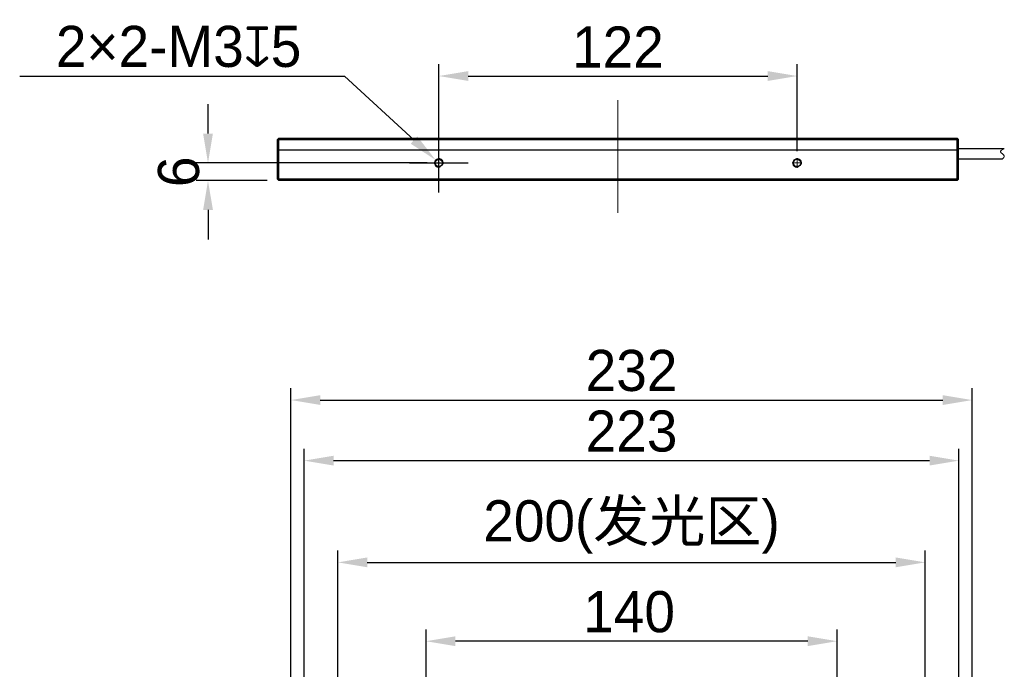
# Model space of a CAD drawing. Header units: inches. Extents: x 2991 to 3156, y -1281 to -1125.
# Tile 5 of 6: x 2997 to 3080, y -1181 to -1125. Entities that reach past the tile are written whole.
import ezdxf

# ---------------------------------------------------------------- set-up
doc = ezdxf.new("R2010")
doc.units = ezdxf.units.IN
doc.header["$LTSCALE"] = 3
doc.header["$MEASUREMENT"] = 0
doc.header["$PDSIZE"] = -5
doc.linetypes.add('CENTERX2', pattern=[4, 2.5, -0.5, 0.5, -0.5])
doc.layers.get('Defpoints').update_dxf_attribs({"lineweight": 18})
for name, color, linetype, lineweight in [('中心线', 1, 'CENTERX2', 20), ('标注', 3, 'Continuous', 25), ('粗实线', 7, 'Continuous', 30), ('细实线', 7, 'Continuous', 15)]:
    doc.layers.add(name, color=color, linetype=linetype, lineweight=lineweight)
doc.styles.get("Standard").update_dxf_attribs({"font": '兰亭黑 GBK.TTF'})
doc.dimstyles.new('CST Standard', dxfattribs={"dimtxt": 3.5, "dimasz": 2.5, "dimexe": 1, "dimexo": 1, "dimgap": 0.6, "dimtad": 1, "dimtoh": 1, "dimdsep": 46, "dimtxsty": 'Standard', "dimcen": -2.5, "dimdle": 5, "dimadec": 1, "dimazin": 2, "dimtfac": 1, "dimtofl": 0, "dimtmove": 0, "dimatfit": 0, "dimfxl": 1, "dimtolj": 1, "dimarcsym": 0})

# ---------------------------------------------------------------- blocks, each defined once
blk = doc.blocks.new('*X3')
at = {"layer": 'Defpoints', "color": 0}
for p in [(3031.119, -1178.391), (3031.119, -1184.558), (3066.119, -1184.558)]:
    blk.add_point(p, dxfattribs=at)
at = {"layer": '标注', "color": 0, "linetype": 'Continuous', "lineweight": -2, "ltscale": 3}
for p, q in [((3031.119, -1183.558), (3031.119, -1177.391)), ((3066.119, -1183.558), (3066.119, -1177.391))]:
    blk.add_line(p, q, dxfattribs=at)
at = {"layer": '标注', "color": 9, "linetype": 'Continuous', "lineweight": -2, "ltscale": 3}
blk.add_line((3063.619, -1178.391), (3033.619, -1178.391), dxfattribs=at)
at = {"layer": '标注', "color": 9}
for points in [[(3033.619, -1177.974), (3033.619, -1178.807), (3031.119, -1178.391)], [(3063.619, -1178.807), (3063.619, -1177.974), (3066.119, -1178.391)]]:
    blk.add_solid(points, dxfattribs=at)
at = {"layer": '标注', "color": 7, "ltscale": 3, "insert": (3048.414, -1175.903), "char_height": 3.5, "attachment_point": 5}
blk.add_mtext('\\A1;140', dxfattribs=at)
blk = doc.blocks.new('*X4')
at = {"layer": 'Defpoints', "color": 0}
for p in [(3076.494, -1163.021), (3020.744, -1193.433), (3076.494, -1193.433)]:
    blk.add_point(p, dxfattribs=at)
at = {"layer": '标注', "color": 0, "linetype": 'Continuous', "lineweight": -2, "ltscale": 3}
for p, q in [((3020.744, -1192.433), (3020.744, -1162.021)), ((3076.494, -1192.433), (3076.494, -1162.021))]:
    blk.add_line(p, q, dxfattribs=at)
at = {"layer": '标注', "color": 9, "linetype": 'Continuous', "lineweight": -2, "ltscale": 3}
blk.add_line((3023.244, -1163.021), (3073.994, -1163.021), dxfattribs=at)
at = {"layer": '标注', "color": 9}
for points in [[(3023.244, -1162.604), (3023.244, -1163.437), (3020.744, -1163.021)], [(3073.994, -1163.437), (3073.994, -1162.604), (3076.494, -1163.021)]]:
    blk.add_solid(points, dxfattribs=at)
at = {"layer": '标注', "color": 7, "ltscale": 3, "insert": (3048.619, -1160.524), "char_height": 3.5, "attachment_point": 5}
blk.add_mtext('\\A1;223', dxfattribs=at)
blk = doc.blocks.new('*X5')
at = {"layer": 'Defpoints', "color": 0}
for p in [(3073.619, -1171.681), (3023.619, -1187.933), (3073.619, -1187.933)]:
    blk.add_point(p, dxfattribs=at)
at = {"layer": '标注', "color": 0, "linetype": 'Continuous', "lineweight": -2, "ltscale": 3}
for p, q in [((3023.619, -1186.933), (3023.619, -1170.681)), ((3073.619, -1186.933), (3073.619, -1170.681))]:
    blk.add_line(p, q, dxfattribs=at)
at = {"layer": '标注', "color": 9, "linetype": 'Continuous', "lineweight": -2, "ltscale": 3}
blk.add_line((3026.119, -1171.681), (3071.119, -1171.681), dxfattribs=at)
at = {"layer": '标注', "color": 9}
for points in [[(3026.119, -1171.264), (3026.119, -1172.098), (3023.619, -1171.681)], [(3071.119, -1172.098), (3071.119, -1171.264), (3073.619, -1171.681)]]:
    blk.add_solid(points, dxfattribs=at)
at = {"layer": '标注', "color": 7, "ltscale": 3, "insert": (3048.619, -1168.671), "char_height": 3.5, "attachment_point": 5}
blk.add_mtext('\\A1;200(发光区)', dxfattribs=at)
blk = doc.blocks.new('*X7')
at = {"layer": 'Defpoints', "color": 0}
for p in [(3077.619, -1157.866), (3019.619, -1183.558), (3077.619, -1183.558)]:
    blk.add_point(p, dxfattribs=at)
at = {"layer": '标注', "color": 0, "linetype": 'Continuous', "lineweight": -2, "ltscale": 3}
for p, q in [((3019.619, -1182.558), (3019.619, -1156.866)), ((3077.619, -1182.558), (3077.619, -1156.866))]:
    blk.add_line(p, q, dxfattribs=at)
at = {"layer": '标注', "color": 9, "linetype": 'Continuous', "lineweight": -2, "ltscale": 3}
blk.add_line((3022.119, -1157.866), (3075.119, -1157.866), dxfattribs=at)
at = {"layer": '标注', "color": 9}
for points in [[(3022.119, -1157.449), (3022.119, -1158.282), (3019.619, -1157.866)], [(3075.119, -1158.282), (3075.119, -1157.449), (3077.619, -1157.866)]]:
    blk.add_solid(points, dxfattribs=at)
at = {"layer": '标注', "color": 7, "ltscale": 3, "insert": (3048.619, -1155.369), "char_height": 3.5, "attachment_point": 5}
blk.add_mtext('\\A1;232', dxfattribs=at)
blk = doc.blocks.new('*D25')
at = {"layer": 'Defpoints', "color": 0}
for p in [(3062.714, -1130.283), (3032.214, -1137.686), (3062.714, -1137.686)]:
    blk.add_point(p, dxfattribs=at)
at = {"layer": '标注', "color": 0, "linetype": 'Continuous', "lineweight": -2, "ltscale": 3}
for p, q in [((3032.214, -1136.686), (3032.214, -1129.283)), ((3062.714, -1136.686), (3062.714, -1129.283))]:
    blk.add_line(p, q, dxfattribs=at)
at = {"layer": '标注', "color": 9, "linetype": 'Continuous', "lineweight": -2, "ltscale": 3}
blk.add_line((3034.714, -1130.283), (3060.214, -1130.283), dxfattribs=at)
at = {"layer": '标注', "color": 9}
for points in [[(3034.714, -1129.866), (3034.714, -1130.7), (3032.214, -1130.283)], [(3060.214, -1130.7), (3060.214, -1129.866), (3062.714, -1130.283)]]:
    blk.add_solid(points, dxfattribs=at)
at = {"layer": '标注', "color": 7, "ltscale": 3, "insert": (3047.464, -1127.814), "char_height": 3.5, "attachment_point": 5}
blk.add_mtext('\\A1;122', dxfattribs=at)
blk = doc.blocks.new('*D26')
at = {"layer": 'Defpoints', "color": 0}
for p in [(3032.214, -1137.686), (3012.559, -1139.186), (3018.589, -1139.186)]:
    blk.add_point(p, dxfattribs=at)
at = {"layer": '标注', "color": 9, "linetype": 'Continuous', "lineweight": -2, "ltscale": 3}
for p, q in [((3012.559, -1135.186), (3012.559, -1132.686)), ((3012.559, -1141.686), (3012.559, -1144.186))]:
    blk.add_line(p, q, dxfattribs=at)
at = {"layer": '标注', "color": 0, "linetype": 'Continuous', "lineweight": -2, "ltscale": 3}
for p, q in [((3031.214, -1137.686), (3011.559, -1137.686)), ((3017.589, -1139.186), (3011.559, -1139.186))]:
    blk.add_line(p, q, dxfattribs=at)
at = {"layer": '标注', "color": 9}
for points in [[(3012.142, -1135.186), (3012.976, -1135.186), (3012.559, -1137.686)], [(3012.976, -1141.686), (3012.142, -1141.686), (3012.559, -1139.186)]]:
    blk.add_solid(points, dxfattribs=at)
at = {"layer": '标注', "color": 7, "ltscale": 3, "insert": (3010.071, -1138.436), "char_height": 3.5, "attachment_point": 5, "rotation": 90}
blk.add_mtext('\\A1;6', dxfattribs=at)
blk = doc.blocks.new('*D27')
at = {"layer": 'Defpoints', "color": 0}
for p in [(3031.938, -1137.432), (3032.49, -1137.94)]:
    blk.add_point(p, dxfattribs=at)
at = {"layer": '标注', "color": 9, "linetype": 'Continuous', "lineweight": -2, "ltscale": 3}
for p in [(2996.525, -1130.283), (3030.1, -1135.738)]:
    blk.add_line(p, (3024.184, -1130.283), dxfattribs=at)
at = {"layer": '标注', "color": 0, "linetype": 'Continuous', "ltscale": 3}
for p, q in [((3032.214, -1140.186), (3032.214, -1135.186)), ((3029.714, -1137.686), (3034.714, -1137.686))]:
    blk.add_line(p, q, dxfattribs=at)
at = {"layer": '标注', "color": 9}
blk.add_solid([(3029.818, -1136.044), (3030.383, -1135.431), (3031.938, -1137.432)], dxfattribs=at)
at = {"layer": '标注', "color": 7, "ltscale": 3, "insert": (3010.054, -1127.786), "char_height": 3.5, "attachment_point": 5}
blk.add_mtext('\\A1;2×2-M3{\\fGDT|b1|i0|c0|p2;x}5', dxfattribs=at)

msp = doc.modelspace()

# ---------------------------------------------------------------- linework, layer by layer
at = {"layer": '中心线', "color": 0, "ltscale": 2}
msp.add_line((3047.4641, -1141.9191), (3047.4641, -1132.349), dxfattribs=at)
at = {"layer": '中心线', "color": 0, "ltscale": 0.2}
for p, q in [((3032.2141, -1138.0988), (3032.2141, -1137.2738)), ((3062.7141, -1138.0988), (3062.7141, -1137.2738)), ((3032.6266, -1137.6863), (3031.8016, -1137.6863)), ((3063.1266, -1137.6863), (3062.3016, -1137.6863))]:
    msp.add_line(p, q, dxfattribs=at)
at = {"layer": '粗实线', "color": 0}
for p, q in [((3018.4641, -1135.6863), (3018.5891, -1135.5613)), ((3018.4641, -1139.0613), (3018.4641, -1135.6863)), ((3018.5891, -1135.6863), (3018.5266, -1135.6238)), ((3018.5891, -1135.5613), (3076.3391, -1135.5613)), ((3018.5891, -1135.6863), (3076.3391, -1135.6863)), ((3018.5891, -1139.0613), (3018.5891, -1135.6863)), ((3076.4641, -1135.6863), (3076.3391, -1135.5613)), ((3076.4016, -1135.6238), (3076.3391, -1135.6863)), ((3076.3391, -1139.0613), (3076.3391, -1135.6863)), ((3076.4641, -1139.0613), (3076.4641, -1135.6863)), ((3018.4641, -1136.5613), (3076.4641, -1136.5613)), ((3080.3537, -1136.4738), (3076.4641, -1136.4738)), ((3080.1791, -1137.3488), (3076.4641, -1137.3488)), ((3018.4641, -1139.0613), (3018.5891, -1139.1863)), ((3018.5266, -1139.1238), (3018.5891, -1139.0613)), ((3076.3391, -1139.0613), (3018.5891, -1139.0613)), ((3076.3391, -1139.1863), (3018.5891, -1139.1863)), ((3076.3391, -1139.1863), (3076.4641, -1139.0613)), ((3076.3391, -1139.0613), (3076.4016, -1139.1238))]:
    msp.add_line(p, q, dxfattribs=at)
for centre in [(3032.2141, -1137.6863), (3062.7141, -1137.6863)]:
    msp.add_circle(centre, 0.3125, dxfattribs=at)
at = {"layer": '细实线', "color": 0}
for centre in [(3032.2141, -1137.6863), (3062.7141, -1137.6863)]:
    msp.add_arc(centre, 0.375, 345, 285, dxfattribs=at)
at = {"layer": '细实线', "color": 0, "ltscale": 3}
msp.add_open_spline([(3080.3537, -1136.4738), (3080.1763, -1136.5623), (3079.801, -1136.7496), (3080.5137, -1137.037), (3080.2741, -1137.2603), (3080.1791, -1137.3488)], degree=3, knots=[0, 0, 0, 0, 11225.6341057, 23746.0778038, 31966.5329103, 31966.5329103, 31966.5329103, 31966.5329103], dxfattribs=at)

# ---------------------------------------------------------------- dimensions: what is measured, and where the dimension line sits
at = {"layer": '标注', "color": 0, "ltscale": 3}
dim = msp.add_diameter_dim_2p(p1=(3032.4898, -1137.9405), p2=(3031.9384, -1137.4321), text='2×2-M3{\\fGDT|b1|i0|c0|p2;x}5', dimstyle='CST Standard', override={"dimlfac": 4, "dimpost": '%%C<>', "dimtxsty": 'Standard', "dimsah": 1, "dimclrd": 9, "dimclrt": 7, "dimtzin": 0}, dxfattribs=at)
dim.commit()
dim.dimension.update_dxf_attribs({"geometry": '*D27', "text_midpoint": (3010.0541, -1130.2829), "dimtype": 163})
dim = msp.add_linear_dim(base=(3062.7141, -1130.2829), p1=(3032.2141, -1137.6863), p2=(3062.7141, -1137.6863), dimstyle='CST Standard', override={"dimlfac": 4, "dimsah": 1, "dimclrd": 9, "dimclrt": 7, "dimtzin": 0}, dxfattribs=at)
dim.commit()
dim.dimension.update_dxf_attribs({"geometry": '*D25', "text_midpoint": (3047.4641, -1127.8137)})
dim = msp.add_linear_dim(base=(3012.5589, -1139.1863), p1=(3032.2141, -1137.6863), p2=(3018.5891, -1139.1863), angle=270, dimstyle='CST Standard', override={"dimlfac": 4, "dimsah": 1, "dimclrd": 9, "dimclrt": 7, "dimtzin": 0}, dxfattribs=at)
dim.commit()
dim.dimension.update_dxf_attribs({"geometry": '*D26', "text_midpoint": (3012.5589, -1138.4363), "dimtype": 160})
for base, p1, p2, picture, middle in [((3077.6191, -1157.8656), (3019.6191, -1183.5578), (3077.6191, -1183.5578), '*X7', (3048.6191, -1157.8656)), ((3076.4941, -1163.0206), (3020.7441, -1193.4328), (3076.4941, -1193.4328), '*X4', (3048.6191, -1163.0206)), ((3031.1191, -1178.3907), (3066.1191, -1184.5578), (3031.1191, -1184.5578), '*X3', (3048.4138, -1178.3907))]:
    dim = msp.add_linear_dim(base=base, p1=p1, p2=p2, dimstyle='CST Standard', override={"dimlfac": 4, "dimsah": 1, "dimclrd": 9, "dimclrt": 7, "dimtzin": 0}, dxfattribs=at)
    dim.commit()
    dim.dimension.update_dxf_attribs({"geometry": picture, "text_midpoint": middle, "dimtype": 160})
dim = msp.add_linear_dim(base=(3073.6191, -1171.6811), p1=(3023.6191, -1187.9328), p2=(3073.6191, -1187.9328), text='<>(发光区)', dimstyle='CST Standard', override={"dimlfac": 4, "dimsah": 1, "dimclrd": 9, "dimclrt": 7, "dimtzin": 0}, dxfattribs=at)
dim.commit()
dim.dimension.update_dxf_attribs({"geometry": '*X5', "text_midpoint": (3048.6191, -1168.6714)})

doc.saveas('drawing.dxf')
